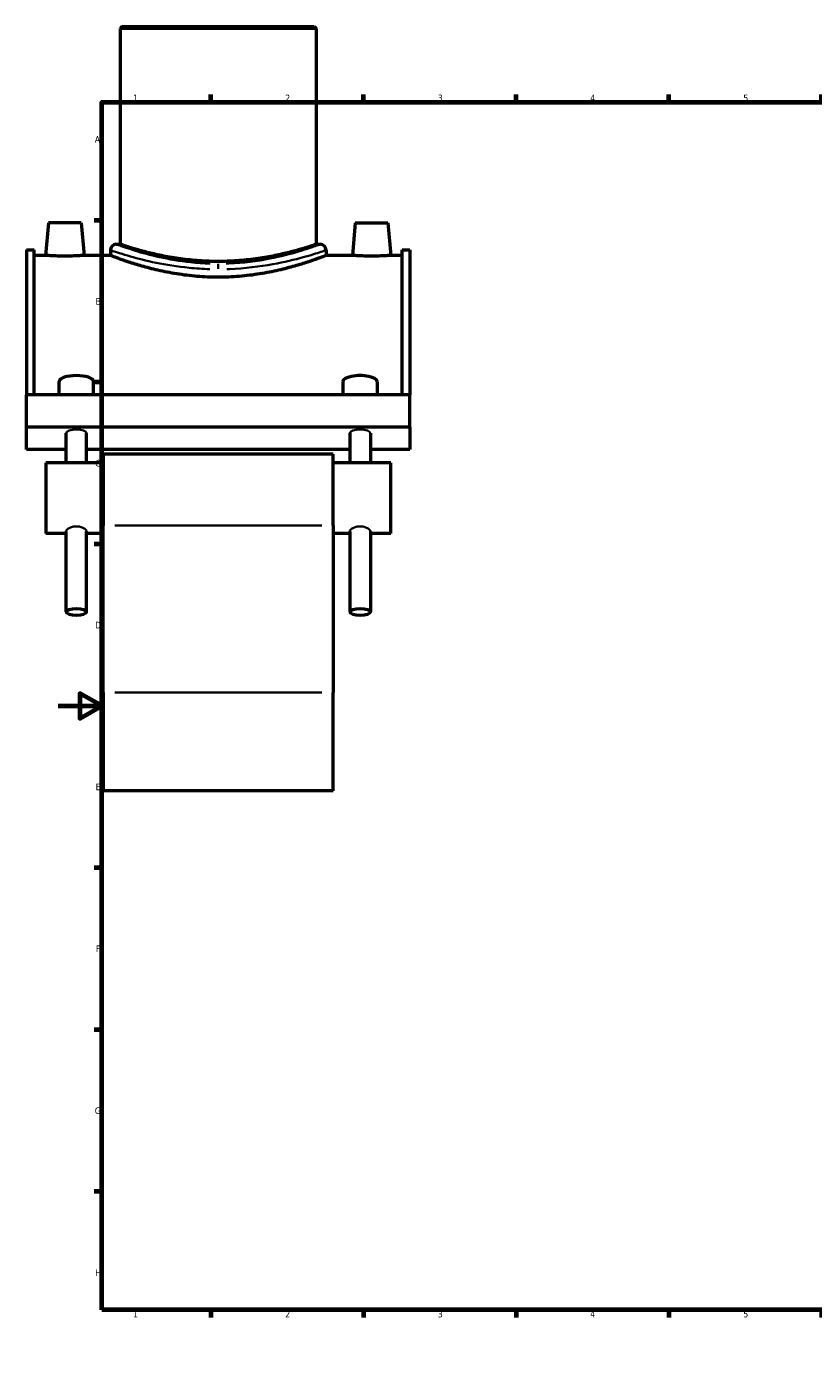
# Model space of a CAD drawing. Header units: millimetres. Extents: x -15 to 1162, y -66 to 1161.
# Tile 1 of 4: x -15 to 347, y 0 to 609. Entities that reach past the tile are written whole.
import ezdxf

# ---------------------------------------------------------------- set-up
doc = ezdxf.new("R2010")
doc.units = ezdxf.units.MM
for name, color, linetype, lineweight in [('Border (ANSI)', 7, 'Continuous', 70), ('Visible (ANSI)', 7, 'Continuous', 50), ('Visible Narrow (ANSI)', 7, 'Continuous', 35)]:
    doc.layers.add(name, color=color, linetype=linetype, lineweight=lineweight)
doc.styles.add('Note Text (ANSI)', font='tahoma.ttf')

# ---------------------------------------------------------------- blocks, each defined once
blk = doc.blocks.new('Borders Default Border')
at = {"layer": 'Border (ANSI)'}
for p, q in [((70.08, 574), (70.08, 577.45)), ((140.17, 574), (140.17, 577.45)), ((210.25, 574), (210.25, 577.45)), ((280.33, 574), (280.33, 577.45)), ((350.42, 574), (350.42, 577.45)), ((490.58, 574), (490.58, 577.45)), ((560.67, 574), (560.67, 577.45)), ((630.75, 574), (630.75, 577.45)), ((700.83, 574), (700.83, 577.45)), ((770.92, 574), (770.92, 577.45)), ((20, 519.75), (16.55, 519.75)), ((821, 519.75), (824.45, 519.75)), ((20, 445.5), (16.55, 445.5)), ((821, 445.5), (824.45, 445.5)), ((20, 371.25), (16.55, 371.25)), ((821, 371.25), (824.45, 371.25)), ((20, 222.75), (16.55, 222.75)), ((821, 222.75), (824.45, 222.75)), ((20, 148.5), (16.55, 148.5)), ((821, 148.5), (824.45, 148.5)), ((20, 74.25), (16.55, 74.25)), ((821, 74.25), (824.45, 74.25)), ((70.08, 20), (70.08, 16.55)), ((140.17, 20), (140.17, 16.55)), ((210.25, 20), (210.25, 16.55)), ((280.33, 20), (280.33, 16.55)), ((350.42, 20), (350.42, 16.55)), ((490.58, 20), (490.58, 16.55)), ((560.67, 20), (560.67, 16.55)), ((630.75, 20), (630.75, 16.55)), ((700.83, 20), (700.83, 16.55)), ((770.92, 20), (770.92, 16.55))]:
    blk.add_line(p, q, dxfattribs=at)
at = {"layer": 'Border (ANSI)', "flags": 128}
for points in [[(420.5, 594), (420.5, 574), (414.73, 584), (426.27, 584), (420.5, 574)], [(20, 20), (20, 574), (821, 574), (821, 20), (20, 20)], [(0, 297), (20, 297), (10, 302.77), (10, 291.23), (20, 297)], [(841, 297), (821, 297), (831, 302.77), (831, 291.23), (821, 297)], [(420.5, 0), (420.5, 20), (414.73, 10), (426.27, 10), (420.5, 20)]]:
    blk.add_lwpolyline(points, dxfattribs=at)
at = {"layer": 'Border (ANSI)', "attachment_point": 7, "style": 'Note Text (ANSI)'}
for s, insert, char_height in [('1', (34.35, 574.4), 3.05), ('2', (104.2, 574.4), 3.05), ('3', (174.26, 574.34), 3.05), ('4', (244.23, 574.4), 3.05), ('5', (314.48, 574.34), 3.05), ('6', (384.49, 574.34), 3.05), ('7', (454.6, 574.4), 3.05), ('8', (524.63, 574.33), 3.05), ('9', (594.7, 574.34), 3.05), ('10', (663.96, 574.34), 3.048), ('11', (734.04, 574.4), 3.048), ('12', (804.13, 574.4), 3.048), ('A', (16.78, 555.35), 3.05), ('A', (821.63, 555.35), 3.05), ('B', (17.15, 481.1), 3.05), ('B', (821.99, 481.1), 3.05), ('C', (16.95, 406.8), 3.05), ('C', (821.8, 406.8), 3.05), ('D', (16.96, 332.6), 3.05), ('D', (821.81, 332.6), 3.05), ('E', (17.21, 258.35), 3.05), ('E', (822.05, 258.35), 3.05), ('F', (17.29, 184.1), 3.05), ('F', (822.14, 184.1), 3.05), ('G', (16.81, 109.79), 3.05), ('G', (821.66, 109.79), 3.05), ('H', (16.97, 35.6), 3.05), ('H', (821.81, 35.6), 3.05), ('1', (34.35, 16.55), 3.05), ('2', (104.2, 16.55), 3.05), ('3', (174.26, 16.49), 3.05), ('4', (244.23, 16.55), 3.05), ('5', (314.48, 16.49), 3.05), ('6', (384.49, 16.49), 3.05), ('7', (454.6, 16.55), 3.05), ('8', (524.63, 16.48), 3.05), ('9', (594.7, 16.49), 3.05), ('10', (663.96, 16.49), 3.048), ('11', (734.04, 16.55), 3.048), ('12', (804.13, 16.55), 3.048)]:
    blk.add_mtext(s, dxfattribs=dict(at, insert=insert, char_height=char_height))

msp = doc.modelspace()

# ---------------------------------------------------------------- linework, layer by layer
at = {"layer": 'Visible (ANSI)'}
for p, q in [((29.359, 608.677), (28.459, 607.777)), ((29.359, 608.677), (117.559, 608.677)), ((117.559, 608.677), (118.459, 607.777)), ((118.459, 607.777), (28.459, 607.777)), ((28.459, 607.777), (28.459, 508.777)), ((118.459, 607.777), (118.459, 508.777)), ((-4.441, 518.677), (-5.754, 503.677)), ((10.559, 518.677), (-4.441, 518.677)), ((10.559, 518.677), (11.871, 503.677)), ((136.359, 518.677), (135.046, 503.677)), ((136.359, 518.677), (151.359, 518.677)), ((151.359, 518.677), (152.671, 503.677)), ((-14.541, 506.227), (-14.541, 439.715)), ((-14.541, 506.227), (-11.021, 506.227)), ((-11.021, 439.715), (-11.021, 506.227)), ((23.959, 506.077), (23.959, 503.677)), ((26.659, 508.777), (28.459, 508.777)), ((118.459, 508.777), (120.259, 508.777)), ((122.959, 506.077), (122.959, 503.677)), ((157.939, 439.715), (157.939, 506.227)), ((157.939, 506.227), (161.459, 506.227)), ((161.459, 506.227), (161.459, 439.715)), ((-5.754, 503.677), (-11.021, 503.677)), ((23.959, 503.677), (11.871, 503.677)), ((135.046, 503.677), (122.959, 503.677)), ((157.939, 503.677), (152.671, 503.677)), ((0.464, 439.715), (0.464, 445.859)), ((16.214, 439.715), (16.214, 445.859)), ((130.704, 445.859), (130.704, 439.715)), ((146.454, 445.859), (146.454, 439.715)), ((161.459, 439.715), (-14.541, 439.715)), ((-14.541, 424.915), (-14.541, 439.715)), ((161.459, 424.915), (161.459, 439.715)), ((161.459, 424.915), (-14.541, 424.915)), ((-14.541, 414.655), (-14.541, 424.915)), ((3.614, 408.538), (3.614, 422.179)), ((13.064, 408.538), (13.064, 422.179)), ((133.854, 422.179), (133.854, 408.538)), ((143.304, 422.179), (143.304, 408.538)), ((161.459, 424.915), (161.459, 414.655)), ((3.614, 414.655), (-14.541, 414.655)), ((133.854, 414.655), (13.064, 414.655)), ((161.459, 414.655), (143.304, 414.655)), ((-5.741, 408.538), (-5.741, 376.138)), ((20.659, 408.538), (-5.741, 408.538)), ((20.659, 412.588), (20.659, 379.817)), ((126.259, 412.588), (20.659, 412.588)), ((126.259, 379.817), (126.259, 412.588)), ((152.659, 408.538), (126.259, 408.538)), ((152.659, 376.138), (152.659, 408.538)), ((20.659, 303.137), (20.659, 379.817)), ((126.259, 379.817), (126.259, 303.137)), ((3.614, 376.138), (-5.741, 376.138)), ((3.614, 340.144), (3.614, 377.115)), ((13.064, 340.144), (13.064, 377.115)), ((20.659, 376.138), (13.064, 376.138)), ((133.854, 376.138), (126.259, 376.138)), ((133.854, 377.115), (133.854, 340.144)), ((143.304, 377.115), (143.304, 340.144)), ((152.659, 376.138), (143.304, 376.138)), ((20.659, 303.137), (20.659, 258.052)), ((126.259, 258.052), (126.259, 303.137)), ((126.259, 258.052), (20.659, 258.052))]:
    msp.add_line(p, q, dxfattribs=at)
for centre, start, end in [((26.659, 506.077), 90, 180), ((120.259, 506.077), 0, 90)]:
    msp.add_arc(centre, 2.7, start, end, dxfattribs=at)
for centre, major_axis, start_param, end_param in [((8.339, 445.859), (-7.875, 0), 3.1415927, 6.2831853), ((138.579, 445.859), (7.875, 0), 0, 3.1415927)]:
    msp.add_ellipse(centre, major_axis=major_axis, ratio=0.3420201, start_param=start_param, end_param=end_param, dxfattribs=at)
for centre in [(8.339, 340.144), (138.579, 340.144)]:
    msp.add_ellipse(centre, major_axis=(-4.725, 0), ratio=0.3420201, dxfattribs=at)
for points, knots in [([(118.459, 508.777), (118.459, 508.777), (118.184, 508.683), (117.034, 508.299), (116.159, 508.01), (113.855, 507.282), (112.425, 506.844), (109.129, 505.899), (107.263, 505.393), (103.293, 504.412), (101.049, 503.901), (96.158, 502.934), (93.51, 502.48), (87.974, 501.72), (85.081, 501.415), (79.249, 501.009), (76.309, 500.908), (70.608, 500.908), (67.668, 501.009), (61.836, 501.415), (58.943, 501.72), (53.407, 502.48), (50.759, 502.934), (45.868, 503.901), (43.624, 504.412), (39.654, 505.393), (37.788, 505.899), (34.492, 506.844), (33.062, 507.282), (30.758, 508.01), (29.883, 508.299), (28.733, 508.683), (28.459, 508.777), (28.459, 508.777)], [6.8395087, 6.8395087, 6.8395087, 6.8395087, 7.6942334, 7.6942334, 8.548958, 8.548958, 9.4036827, 9.4036827, 10.2584073, 10.2584073, 11.1135598, 11.1135598, 11.9687124, 11.9687124, 12.8238649, 12.8238649, 13.6790174, 13.6790174, 14.53417, 14.53417, 15.3893225, 15.3893225, 16.244475, 16.244475, 17.0996276, 17.0996276, 17.9543522, 17.9543522, 18.8090769, 18.8090769, 19.6638015, 19.6638015, 20.5185262, 20.5185262, 20.5185262, 20.5185262]), ([(3.059, 503.371), (1.95, 503.371), (0.767, 503.387), (-1.406, 503.445), (-2.397, 503.486), (-3.96, 503.563), (-4.636, 503.604), (-5.533, 503.661), (-5.754, 503.677), (-5.754, 503.677)], [2.6605526, 2.6605526, 2.6605526, 2.6605526, 2.9932373, 2.9932373, 3.325922, 3.325922, 3.6583752, 3.6583752, 3.9908285, 3.9908285, 3.9908285, 3.9908285]), ([(11.871, 503.677), (11.871, 503.677), (11.651, 503.661), (10.755, 503.604), (10.079, 503.563), (8.517, 503.486), (7.526, 503.445), (5.351, 503.387), (4.168, 503.371), (3.059, 503.371)], [6.6513807, 6.6513807, 6.6513807, 6.6513807, 6.9835694, 6.9835694, 7.3157581, 7.3157581, 7.6487075, 7.6487075, 7.981657, 7.981657, 7.981657, 7.981657]), ([(73.459, 493.676), (70.313, 493.676), (67.073, 493.806), (60.65, 494.329), (57.467, 494.721), (51.381, 495.695), (48.472, 496.275), (43.1, 497.507), (40.637, 498.156), (36.279, 499.401), (34.229, 500.04), (30.606, 501.235), (29.033, 501.789), (26.496, 502.708), (25.532, 503.074), (24.263, 503.558), (23.959, 503.677), (23.959, 503.677)], [0, 0, 0, 0, 0.94357, 0.94357, 1.88714, 1.88714, 2.8307101, 2.8307101, 3.7742801, 3.7742801, 4.7170112, 4.7170112, 5.6597424, 5.6597424, 6.6024735, 6.6024735, 7.5452046, 7.5452046, 7.5452046, 7.5452046]), ([(122.959, 503.677), (122.959, 503.677), (122.654, 503.558), (121.385, 503.074), (120.421, 502.708), (117.885, 501.789), (116.311, 501.235), (112.688, 500.04), (110.638, 499.401), (106.28, 498.156), (103.817, 497.507), (98.445, 496.275), (95.536, 495.695), (89.45, 494.721), (86.267, 494.329), (79.844, 493.806), (76.604, 493.676), (73.459, 493.676)], [22.6356139, 22.6356139, 22.6356139, 22.6356139, 23.578345, 23.578345, 24.5210762, 24.5210762, 25.4638073, 25.4638073, 26.4065384, 26.4065384, 27.3501085, 27.3501085, 28.2936785, 28.2936785, 29.2372485, 29.2372485, 30.1808185, 30.1808185, 30.1808185, 30.1808185]), ([(143.859, 503.371), (142.749, 503.371), (141.566, 503.387), (139.391, 503.445), (138.4, 503.486), (136.838, 503.563), (136.162, 503.604), (135.266, 503.661), (135.046, 503.677), (135.046, 503.677)], [0, 0, 0, 0, 0.3329495, 0.3329495, 0.6658989, 0.6658989, 0.9980876, 0.9980876, 1.3302763, 1.3302763, 1.3302763, 1.3302763]), ([(152.671, 503.677), (152.671, 503.677), (152.45, 503.661), (151.553, 503.604), (150.877, 503.563), (149.314, 503.486), (148.323, 503.445), (146.15, 503.387), (144.967, 503.371), (143.859, 503.371)], [3.9908285, 3.9908285, 3.9908285, 3.9908285, 4.3232817, 4.3232817, 4.655735, 4.655735, 4.9884197, 4.9884197, 5.3211044, 5.3211044, 5.3211044, 5.3211044])]:
    msp.add_open_spline(points, degree=3, knots=knots, dxfattribs=at)
at = {"layer": 'Visible Narrow (ANSI)'}
for p, q in [((73.459, 499.81), (73.459, 497.516)), ((120.979, 379.817), (25.939, 379.817)), ((25.939, 303.137), (120.979, 303.137))]:
    msp.add_line(p, q, dxfattribs=at)
for centre in [(8.339, 422.179), (138.579, 422.179)]:
    msp.add_ellipse(centre, major_axis=(-4.725, 0), ratio=0.3420201, start_param=3.1415927, end_param=6.2831853, dxfattribs=at)
for points, knots in [([(24.116, 506.023), (24.287, 505.965), (24.599, 505.86), (26.48, 505.232), (29.303, 504.294), (36.469, 502.266), (40.44, 501.241), (49.525, 499.377), (54.652, 498.545), (63.161, 497.71), (66.338, 497.505), (69.542, 497.411)], [-22.237578, -22.237578, -22.237578, -22.237578, -21.6122374, -21.6122374, -19.6343481, -19.6343481, -18.0143809, -18.0143809, -16.3807341, -16.3807341, -15.4532212, -15.4532212, -15.4532212, -15.4532212]), ([(69.756, 499.931), (66.726, 500.027), (63.723, 500.236), (55.678, 501.089), (50.83, 501.938), (42.241, 503.84), (38.487, 504.887), (31.711, 506.957), (29.042, 507.914), (27.264, 508.555), (26.969, 508.663), (26.807, 508.722)], [15.4532212, 15.4532212, 15.4532212, 15.4532212, 16.3807341, 16.3807341, 18.0143809, 18.0143809, 19.6343481, 19.6343481, 21.6122374, 21.6122374, 22.237578, 22.237578, 22.237578, 22.237578]), ([(120.11, 508.722), (119.819, 508.614), (119.099, 508.351), (116.273, 507.356), (113.653, 506.459), (106.672, 504.386), (102.194, 503.202), (91.443, 501.098), (85.007, 500.249), (77.973, 499.958), (77.567, 499.943), (77.161, 499.93)], [38.0677063, 38.0677063, 38.0677063, 38.0677063, 39.1868853, 39.1868853, 40.8757849, 40.8757849, 42.6929852, 42.6929852, 44.7277733, 44.7277733, 44.8520307, 44.8520307, 44.8520307, 44.8520307]), ([(77.375, 497.411), (77.804, 497.423), (78.233, 497.437), (85.673, 497.723), (92.481, 498.554), (103.852, 500.615), (108.589, 501.776), (115.972, 503.806), (118.743, 504.685), (121.732, 505.66), (122.493, 505.917), (122.802, 506.023)], [-44.8520307, -44.8520307, -44.8520307, -44.8520307, -44.7277733, -44.7277733, -42.6929852, -42.6929852, -40.8757849, -40.8757849, -39.1868853, -39.1868853, -38.0677063, -38.0677063, -38.0677063, -38.0677063]), ([(3.614, 377.115), (3.614, 377.319), (3.734, 377.57), (4.217, 378.091), (4.58, 378.359), (5.415, 378.81), (5.944, 379.024), (7.107, 379.316), (7.741, 379.393), (8.936, 379.393), (9.57, 379.316), (10.733, 379.024), (11.262, 378.81), (12.097, 378.359), (12.46, 378.091), (12.944, 377.57), (13.064, 377.319), (13.064, 377.115)], [0.7164533, 0.7164533, 0.7164533, 0.7164533, 0.8955429, 0.8955429, 1.0746325, 1.0746325, 1.2537695, 1.2537695, 1.4329066, 1.4329066, 1.6120436, 1.6120436, 1.7911807, 1.7911807, 1.9702702, 1.9702702, 2.1493598, 2.1493598, 2.1493598, 2.1493598]), ([(133.854, 377.115), (133.854, 377.319), (133.974, 377.57), (134.457, 378.091), (134.82, 378.359), (135.655, 378.81), (136.184, 379.024), (137.347, 379.316), (137.981, 379.393), (138.579, 379.393)], [2.14935985, 2.14935985, 2.14935985, 2.14935985, 2.32844944, 2.32844944, 2.50753904, 2.50753904, 2.68667608, 2.68667608, 2.86581313, 2.86581313, 2.86581313, 2.86581313]), ([(138.579, 379.393), (139.176, 379.393), (139.81, 379.316), (140.973, 379.024), (141.502, 378.81), (142.337, 378.359), (142.7, 378.091), (143.184, 377.57), (143.304, 377.319), (143.304, 377.115)], [0, 0, 0, 0, 0.17913704, 0.17913704, 0.35827409, 0.35827409, 0.53736368, 0.53736368, 0.71645328, 0.71645328, 0.71645328, 0.71645328])]:
    msp.add_open_spline(points, degree=3, knots=knots, dxfattribs=at)

# ---------------------------------------------------------------- block references
msp.add_blockref('Borders Default Border', (0, 0))

doc.saveas('drawing.dxf')
